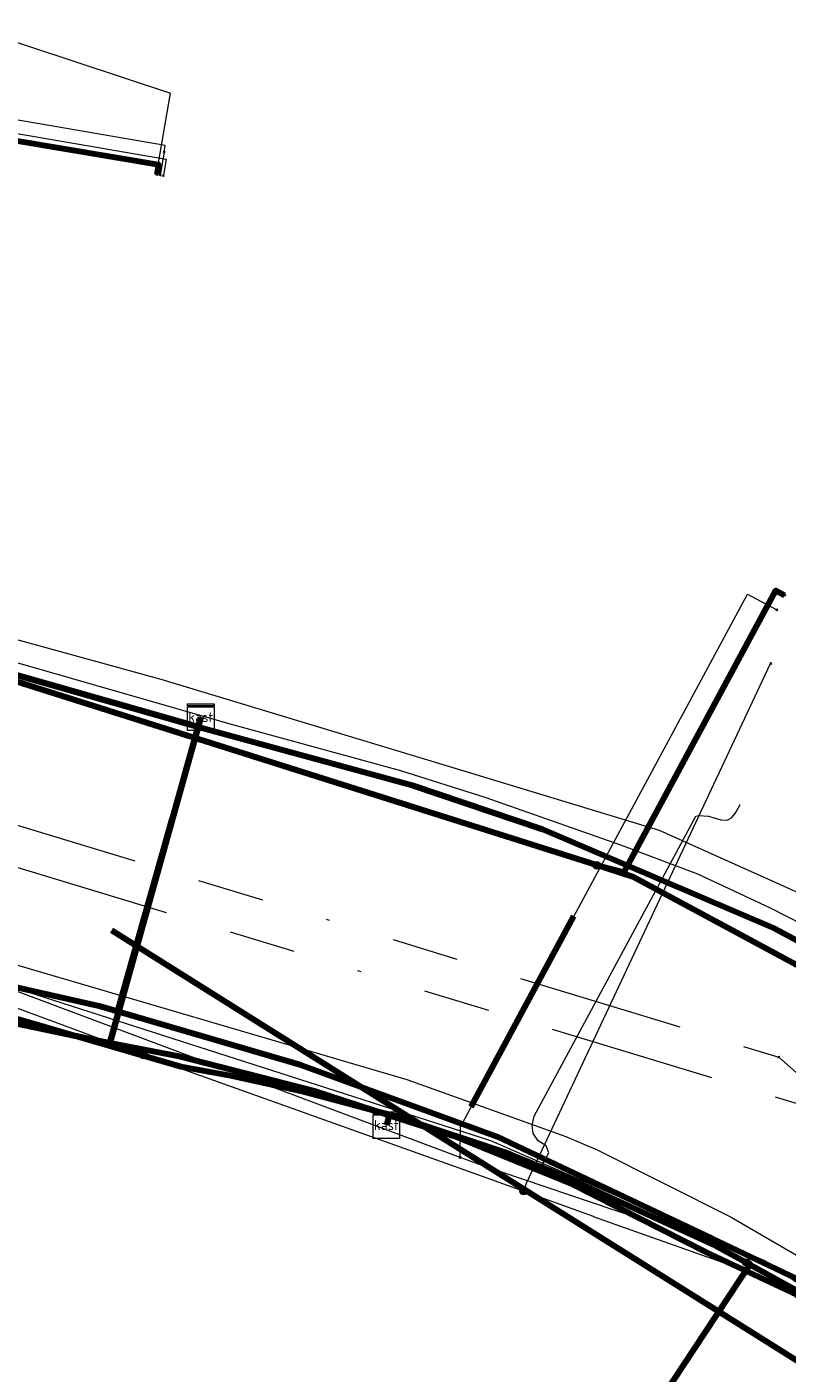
# Model space of a CAD drawing. Header units: metres. Extents: x 98902 to 136161, y 449037 to 499677.
# Tile 95 of 200: x 113609 to 113632, y 483132 to 483172. Entities that reach past the tile are written whole.
import ezdxf
from ezdxf.enums import TextEntityAlignment as Align
from ezdxf.lldxf.tags import DXFTag

# ---------------------------------------------------------------- set-up
doc = ezdxf.new("R2010")
doc.units = ezdxf.units.M
doc.linetypes.add('RI-OVERIG', pattern=[17, 5, -2, 2, -2, 0, -2, 2, -2])
for name, color, linetype, lineweight in [('B-WE-KL-DATA-G', 90, 'KL-DATA-N', 18), ('B-WE-KL-DATA_DUCT-G', 90, 'Continuous', 100), ('B-WE-KL-DATA_HULPSTUK-S', 90, 'Continuous', 25), ('B-WE-KL-DATA_KABELBED-G', 90, 'Continuous', 100), ('B-WE-KL-DATA_MANTELBUIS-G', 90, 'Continuous', 100), ('B-WE-KL-ET_LS-G', 190, 'KL-LS-N', 18), ('B-WE-KL-ET_LS_HULPSTUK-S', 190, 'Continuous', 25), ('B-WE-KL-ET_LS_MANTELBUIS-G', 190, 'Continuous', 100), ('B-WE-KL-GAS_LD-G', 50, 'KL-GAS-LD-N', 18), ('B-WE-KL-GAS_LD_HULPSTUK-S', 50, 'Continuous', 25), ('B-WE-KL-GAS_LD_MANTELBUIS-G', 50, 'Continuous', 100), ('B-WE-KL-WATER-G', 170, 'KL-WATER-N', 18), ('B-WE-KL-WATER_HULPSTUK-S', 170, 'Continuous', 25), ('B-WE-RI-VRIJVERVAL-G', 210, 'RI-OVERIG', 18), ('B-WE-RI-VRIJVERVAL_HULPSTUK-S', 210, 'Continuous', 25)]:
    doc.layers.add(name, color=color, linetype=linetype, lineweight=lineweight)
doc.styles.add('NLCS-ISO', font='NLCS-ISO.ttf')
doc.styles.get("Standard").update_dxf_attribs({"font": 'arial.ttf'})
tags = doc.linetypes.add('KL-DATA-N', pattern='A,4,-1,[101,NLCS.SHX,S=0.5,R=0,X=0,Y=0],-1,4,-1,["D",Standard,S=1,R=0,X=-0.25,Y=-0.5],-1.5', length=12.5).pattern_tags.tags
tags[18] = DXFTag(74, 10)
tags = doc.linetypes.add('KL-GAS-LD-N', pattern='A,4,-1,[69,NLCS.SHX,S=0.5,R=0,X=0,Y=0],-1,4,-1,["L",Standard,S=1,R=0,X=0.25,Y=-0.5],-2', length=13).pattern_tags.tags
tags[18] = DXFTag(74, 10)
tags = doc.linetypes.add('KL-LS-N', pattern='A,4,-1,[103,NLCS.SHX,S=0.75,R=0,X=0,Y=0],-1,4,-1,["L",Standard,S=1,R=0,X=0,Y=-0.5],-2', length=13).pattern_tags.tags
tags[18] = DXFTag(74, 10)
doc.linetypes.add('KL-WATER-N', pattern='A,7,-0.5,[168,NLCS.SHX,S=0.75,R=0,X=0.75,Y=0],-2', length=9.5)

# ---------------------------------------------------------------- blocks, each defined once
blk = doc.blocks.new('SKL-WTB_HULP_KAST-SO')
at = {"color": 0, "linetype": 'ByBlock', "lineweight": 18}
for points in [[(-2, 2), (2, 2), (2, 1.68), (-2, 1.68)], [(-2, 1.52), (2, 1.52), (2, -2), (-2, -2)]]:
    blk.add_lwpolyline(points, close=True, dxfattribs=at)
at = {"color": 0, "linetype": 'ByBlock', "lineweight": 18, "style": 'NLCS-ISO'}
blk.add_text('kast', height=1.5, dxfattribs=at).set_placement((0, 0), align=Align.MIDDLE_CENTER)
at = {"color": 0, "linetype": 'ByBlock', "lineweight": 18, "style": 'NLCS-ISO', "flags": 1}
for tag, p in [('TYPE', (2.5, 0)), ('OMSCHRIJVING', (2.5, -3)), ('LABEL', (2.5, -1.5))]:
    blk.add_attdef(tag, p, '', height=1, dxfattribs=at)
blk = doc.blocks.new('SKL-WTB_HULP_OVERIG-SO')
at = {"color": 0, "linetype": 'ByBlock', "lineweight": 18}
for points in [[(-0.14, 0.14), (0.14, -0.14)], [(0.14, 0.14), (-0.14, -0.14)]]:
    blk.add_lwpolyline(points, dxfattribs=at)
at = {"color": 0, "linetype": 'ByBlock', "lineweight": 18, "style": 'NLCS-ISO', "flags": 1}
for tag, p in [('TYPE', (1.5, 0)), ('OMSCHRIJVING', (1.5, -3)), ('LABEL', (1.5, -1.5))]:
    blk.add_attdef(tag, p, '', height=1, dxfattribs=at)
blk = doc.blocks.new('SKL-WTB_HULP_MOF-SO')
at = {"linetype": 'ByBlock', "lineweight": 18}
h = blk.add_hatch(color=0, dxfattribs=at)
h.dxf.hatch_style = 1
h.paths.add_polyline_path([(-0.5625, 0, 1), (0.5625, 0, 1)])
at = {"color": 0, "linetype": 'ByBlock', "lineweight": 18}
blk.add_circle((0, 0), 0.5625, dxfattribs=at)
at = {"color": 0, "linetype": 'ByBlock', "lineweight": 18, "style": 'NLCS-ISO', "flags": 1}
for tag, p in [('TYPE', (1.5, 0)), ('OMSCHRIJVING', (1.5, -3)), ('LABEL', (1.5, -1.5))]:
    blk.add_attdef(tag, p, '', height=1, dxfattribs=at)
blk = doc.blocks.new('SRI-HULP_OVERIG-SO')
at = {"color": 0, "linetype": 'ByBlock', "lineweight": 18}
for points in [[(-0.14, 0.14), (0.14, -0.14)], [(0.14, 0.14), (-0.14, -0.14)]]:
    blk.add_lwpolyline(points, dxfattribs=at)
at = {"color": 0, "linetype": 'ByBlock', "lineweight": 18, "style": 'NLCS-ISO', "flags": 1}
for tag, p in [('TYPE', (1.5, 0)), ('OMSCHRIJVING', (1.5, -3)), ('LABEL', (1.5, -1.5))]:
    blk.add_attdef(tag, p, '', height=1, dxfattribs=at)

msp = doc.modelspace()

# ---------------------------------------------------------------- linework, layer by layer
at = {"layer": 'B-WE-KL-DATA-G', "flags": 128}
for points in [[(113620.018, 483139.312), (113620.105, 483139.599), (113617.859, 483140.325), (113613.796, 483141.37), (113611.716, 483141.765), (113614.366, 483151.268), (113598.854, 483155.684), (113597.661, 483156.753), (113597.332, 483157.362), (113596.98, 483158.277), (113596.793, 483159.425), (113596.793, 483160.457), (113597.064, 483162.07), (113600.889, 483178.482), (113601.275, 483180.14), (113605.422, 483193.407), (113608.51, 483203.063), (113608.992, 483204.591), (113614.082, 483217.176), (113614.826, 483219.02), (113615.104, 483218.907)], [(113404.749, 483163.56), (113413.44, 483173.292), (113416.335, 483176.471), (113419.968, 483180.459), (113423.284, 483184.1), (113427.055, 483188.24), (113444.29, 483207.409), (113444.841, 483208.023), (113449.324, 483213.02), (113455.041, 483207.873), (113457.364, 483210.24), (113467.006, 483201.615), (113472.511, 483196.691), (113479.036, 483190.875), (113485.827, 483185.107), (113492.16, 483179.266), (113494.82, 483176.559), (113495.09, 483175.96), (113502.534, 483171.939), (113502.906, 483172.333), (113503.734, 483172.981), (113505.581, 483173.498), (113506.539, 483173.574), (113513.739, 483171.376), (113520.53, 483169.303), (113523.788, 483168.309), (113557.287, 483158.117), (113559.646, 483157.38), (113564.872, 483155.749), (113564.906, 483155.739), (113565.089, 483155.682), (113598.693, 483145.195), (113608.107, 483142.531), (113611.716, 483141.765), (113614.366, 483151.268), (113614.447, 483151.557)], [(113614.447, 483151.557), (113614.366, 483151.268), (113611.716, 483141.765), (113608.107, 483142.531), (113598.693, 483145.195), (113565.089, 483155.682), (113564.906, 483155.739), (113564.872, 483155.749), (113559.646, 483157.38), (113557.287, 483158.117), (113523.788, 483168.309), (113520.53, 483169.303), (113513.739, 483171.376), (113506.539, 483173.574), (113505.581, 483173.498), (113503.734, 483172.981), (113502.906, 483172.333), (113502.534, 483171.939), (113495.09, 483175.96), (113494.82, 483176.559), (113492.16, 483179.266), (113485.827, 483185.107), (113479.036, 483190.875), (113472.511, 483196.691), (113467.006, 483201.615), (113457.364, 483210.24), (113455.041, 483207.873), (113449.324, 483213.02), (113444.841, 483208.023), (113444.618, 483208.223)], [(113614.447, 483151.557), (113614.366, 483151.268), (113611.716, 483141.765), (113608.107, 483142.531), (113598.693, 483145.195), (113597.65, 483145.397), (113596.682, 483145.316), (113595.633, 483144.913), (113594.867, 483144.228), (113594.242, 483143.259), (113594.047, 483142.859), (113593.745, 483141.041), (113563.261, 483146.12), (113564.906, 483155.739), (113564.872, 483155.749), (113566.757, 483166.709), (113556.366, 483169.554), (113551.426, 483171.037), (113528.959, 483177.785), (113524.355, 483179.31), (113519.191, 483181.022), (113514.036, 483182.73), (113507.835, 483184.785), (113503.275, 483186.997), (113503.048, 483187.107), (113495.376, 483193.719), (113484.833, 483203.159), (113477.531, 483209.739), (113473.987, 483212.937)], [(113614.447, 483151.557), (113614.366, 483151.268), (113611.716, 483141.765), (113608.107, 483142.531), (113598.693, 483145.195), (113565.089, 483155.682), (113564.906, 483155.739), (113564.872, 483155.749), (113559.646, 483157.38), (113557.287, 483158.117), (113523.788, 483168.309), (113520.53, 483169.303), (113513.739, 483171.376), (113506.539, 483173.574), (113505.581, 483173.498), (113503.734, 483172.981), (113502.906, 483172.333), (113502.534, 483171.939), (113495.09, 483175.96), (113494.82, 483176.559), (113492.16, 483179.266), (113485.827, 483185.107), (113479.036, 483190.875), (113472.511, 483196.691), (113467.006, 483201.615), (113457.364, 483210.24), (113455.041, 483207.873), (113452.824, 483205.245), (113450.179, 483202.109), (113436.045, 483185.383), (113432.842, 483181.812), (113428.579, 483177.053), (113426.71, 483174.967), (113418.572, 483165.883), (113411.507, 483157.998)], [(113600.62, 483174.57), (113613.54, 483170.29)], [(113620.018, 483139.312), (113620.105, 483139.599), (113617.859, 483140.325), (113613.796, 483141.37), (113611.716, 483141.765), (113608.107, 483142.531), (113598.693, 483145.195), (113565.089, 483155.682), (113564.906, 483155.739), (113564.872, 483155.749), (113566.757, 483166.709), (113556.366, 483169.554), (113551.426, 483171.037), (113551.512, 483171.325)], [(113613.119, 483167.847), (113613.54, 483170.29)], [(113620.018, 483139.312), (113620.105, 483139.599), (113617.859, 483140.325), (113613.796, 483141.37), (113611.716, 483141.765), (113614.366, 483151.268), (113598.854, 483155.684), (113597.661, 483156.753), (113597.332, 483157.362), (113596.98, 483158.277), (113596.793, 483159.425), (113596.793, 483160.457), (113597.064, 483162.07), (113608.725, 483159.959), (113608.73, 483159.958)], [(113614.447, 483151.557), (113614.366, 483151.268), (113611.716, 483141.765), (113608.107, 483142.531), (113598.693, 483145.195), (113565.089, 483155.682), (113564.906, 483155.739), (113564.872, 483155.749), (113559.646, 483157.38), (113557.287, 483158.117), (113555.126, 483145.481), (113554.063, 483139.264), (113551.74, 483125.68), (113549.983, 483115.399), (113547.565, 483115.791), (113545.789, 483116.078), (113543.547, 483102.626), (113537.273, 483064.992), (113535.736, 483055.776)], [(113595.969, 483157.715), (113597.688, 483157.116), (113608.404, 483154.029), (113613.252, 483152.696), (113622.01, 483150.044), (113628.207, 483148.166), (113633.313, 483145.872)], [(113598.854, 483155.684), (113614.366, 483151.268)], [(113614.447, 483151.557), (113614.366, 483151.268), (113611.716, 483141.765), (113613.796, 483141.37), (113617.859, 483140.325), (113620.105, 483139.599), (113622.032, 483138.976), (113625.624, 483137.512), (113629.611, 483135.491), (113632.658, 483134.06), (113636.222, 483131.257), (113637.8, 483130.017), (113641.382, 483127.2), (113648.888, 483119.428), (113652.8, 483115.897), (113654.646, 483114.231)], [(113614.447, 483151.557), (113614.366, 483151.268), (113611.716, 483141.765), (113613.796, 483141.37), (113617.859, 483140.325), (113620.105, 483139.599), (113622.032, 483138.976), (113625.624, 483137.512), (113629.611, 483135.491), (113632.658, 483134.06), (113636.222, 483131.257), (113637.8, 483130.017), (113641.382, 483127.2), (113648.888, 483119.428), (113652.8, 483115.897), (113654.646, 483114.231)], [(113614.447, 483151.557), (113614.366, 483151.268), (113611.716, 483141.765), (113613.796, 483141.37), (113617.859, 483140.325), (113620.105, 483139.599), (113620.018, 483139.312)], [(113614.447, 483151.557), (113614.366, 483151.268)], [(113614.447, 483151.557), (113614.366, 483151.268)], [(113614.447, 483151.557), (113614.366, 483151.268), (113620.791, 483149.514), (113624.707, 483148.193), (113631.658, 483145.225), (113632.955, 483144.53), (113635.229, 483143.313), (113638.231, 483141.395), (113641.314, 483139.261), (113643.18, 483137.692), (113649.004, 483132.474), (113656.752, 483125.482), (113660.868, 483121.8)], [(113614.366, 483151.268), (113611.716, 483141.765)], [(113620.018, 483139.312), (113620.105, 483139.599), (113617.859, 483140.325), (113613.796, 483141.37), (113611.716, 483141.765), (113614.366, 483151.268), (113620.791, 483149.514), (113624.707, 483148.193), (113631.658, 483145.225), (113632.955, 483144.53), (113635.229, 483143.313), (113638.231, 483141.395), (113641.314, 483139.261), (113643.18, 483137.692), (113647.922, 483142.947), (113648.515, 483142.411), (113648.519, 483142.408)], [(113654.139, 483137.269), (113653.603, 483136.675), (113653.157, 483137.077), (113649.004, 483132.474), (113643.18, 483137.692), (113641.314, 483139.261), (113638.231, 483141.395), (113635.229, 483143.313), (113632.955, 483144.53), (113631.658, 483145.225), (113624.707, 483148.193), (113620.791, 483149.514), (113614.366, 483151.268), (113611.716, 483141.765), (113613.796, 483141.37), (113617.859, 483140.325), (113620.105, 483139.599), (113620.018, 483139.312)], [(113654.139, 483137.269), (113653.603, 483136.675), (113653.157, 483137.077), (113649.004, 483132.474), (113643.18, 483137.692), (113641.314, 483139.261), (113638.231, 483141.395), (113635.229, 483143.313), (113632.955, 483144.53), (113631.658, 483145.225), (113624.707, 483148.193), (113620.791, 483149.514), (113614.366, 483151.268), (113611.716, 483141.765), (113613.796, 483141.37), (113617.859, 483140.325), (113620.105, 483139.599), (113620.018, 483139.312)], [(113660.551, 483131.483), (113660.015, 483130.889), (113660.906, 483130.085), (113656.752, 483125.482), (113649.004, 483132.474), (113643.18, 483137.692), (113641.314, 483139.261), (113638.231, 483141.395), (113635.229, 483143.313), (113632.955, 483144.53), (113631.658, 483145.225), (113624.707, 483148.193), (113620.791, 483149.514), (113614.366, 483151.268), (113611.716, 483141.765), (113613.796, 483141.37), (113617.859, 483140.325), (113620.105, 483139.599), (113620.018, 483139.312)], [(113620.018, 483139.312), (113620.105, 483139.599), (113617.859, 483140.325), (113613.796, 483141.37), (113611.716, 483141.765), (113614.366, 483151.268), (113620.791, 483149.514), (113624.707, 483148.193), (113631.658, 483145.225), (113632.955, 483144.53), (113636.248, 483150.641), (113636.25, 483150.645)], [(113620.018, 483139.312), (113620.105, 483139.599), (113617.859, 483140.325), (113613.796, 483141.37), (113611.716, 483141.765), (113614.366, 483151.268), (113620.791, 483149.514), (113624.707, 483148.193), (113631.658, 483145.225), (113632.955, 483144.53), (113636.248, 483150.641), (113636.25, 483150.645)], [(113620.018, 483139.312), (113620.105, 483139.599), (113617.859, 483140.325), (113613.796, 483141.37), (113611.716, 483141.765), (113614.366, 483151.268), (113620.791, 483149.514), (113624.707, 483148.193), (113631.658, 483145.225), (113632.955, 483144.53), (113635.229, 483143.313), (113638.231, 483141.395), (113641.314, 483139.261), (113643.18, 483137.692), (113647.922, 483142.947), (113648.515, 483142.411), (113648.519, 483142.408)], [(113620.018, 483139.312), (113620.105, 483139.599), (113617.859, 483140.325), (113613.796, 483141.37), (113611.716, 483141.765), (113608.107, 483142.531), (113598.693, 483145.195), (113597.65, 483145.397), (113596.682, 483145.316), (113595.633, 483144.913), (113594.867, 483144.228), (113594.242, 483143.259), (113594.047, 483142.859), (113593.745, 483141.041), (113591.415, 483126.996), (113588.234, 483107.824), (113587.89, 483105.752), (113585.717, 483092.6), (113581.779, 483068.693), (113579.325, 483053.982), (113577.355, 483042.18), (113576.711, 483038.319), (113577.007, 483038.269)], [(113620.018, 483139.312), (113620.105, 483139.599), (113617.859, 483140.325), (113613.796, 483141.37), (113611.716, 483141.765), (113608.107, 483142.531), (113598.693, 483145.195), (113597.65, 483145.397), (113596.682, 483145.316), (113595.633, 483144.913), (113594.867, 483144.228), (113594.242, 483143.259), (113594.047, 483142.859), (113593.745, 483141.041), (113591.415, 483126.996), (113588.234, 483107.824), (113587.89, 483105.752), (113598.818, 483104.994)], [(113620.018, 483139.312), (113620.105, 483139.599), (113617.859, 483140.325), (113613.796, 483141.37), (113611.716, 483141.765), (113608.107, 483142.531), (113598.693, 483145.195), (113597.65, 483145.397), (113596.682, 483145.316), (113595.633, 483144.913), (113594.867, 483144.228), (113594.242, 483143.259), (113594.047, 483142.859), (113593.745, 483141.041), (113591.415, 483126.996), (113588.234, 483107.824), (113598.99, 483106.03), (113598.995, 483106.029)], [(113602.539, 483127.473), (113600.467, 483127.818), (113600.209, 483126.267), (113591.415, 483126.996), (113593.745, 483141.041), (113594.047, 483142.859), (113594.242, 483143.259), (113594.867, 483144.228), (113595.633, 483144.913), (113596.682, 483145.316), (113597.65, 483145.397), (113598.693, 483145.195), (113608.107, 483142.531), (113611.716, 483141.765), (113613.796, 483141.37), (113617.859, 483140.325), (113620.105, 483139.599), (113620.018, 483139.312)], [(113620.018, 483139.312), (113620.105, 483139.599), (113617.859, 483140.325), (113613.796, 483141.37), (113611.716, 483141.765), (113608.107, 483142.531), (113598.693, 483145.195), (113597.65, 483145.397), (113596.682, 483145.316), (113595.633, 483144.913), (113594.867, 483144.228), (113594.242, 483143.259), (113594.047, 483142.859), (113593.745, 483141.041), (113591.415, 483126.996), (113600.209, 483126.267), (113602.309, 483126.092)], [(113611.716, 483141.765), (113608.107, 483142.531), (113598.693, 483145.195)], [(113620.018, 483139.312), (113620.105, 483139.599), (113622.032, 483138.976), (113625.624, 483137.512), (113629.611, 483135.491), (113632.658, 483134.06), (113636.222, 483131.257), (113637.8, 483130.017), (113634.337, 483124.79), (113635.337, 483124.128), (113634.95, 483123.545), (113634.947, 483123.541)], [(113620.018, 483139.312), (113620.105, 483139.599), (113622.032, 483138.976), (113625.624, 483137.512), (113629.611, 483135.491), (113632.658, 483134.06), (113636.222, 483131.257), (113632.669, 483125.895), (113631.419, 483126.724), (113631.032, 483126.141), (113631.029, 483126.137)], [(113620.018, 483139.312), (113620.105, 483139.599), (113622.032, 483138.976), (113625.624, 483137.512), (113629.611, 483135.491), (113632.658, 483134.06), (113636.222, 483131.257), (113637.8, 483130.017), (113641.382, 483127.2), (113648.888, 483119.428), (113652.8, 483115.897), (113649.047, 483111.439)], [(113620.018, 483139.312), (113620.105, 483139.599), (113622.032, 483138.976), (113625.624, 483137.512), (113629.611, 483135.491), (113632.658, 483134.06), (113636.222, 483131.257), (113637.8, 483130.017), (113641.382, 483127.2), (113648.888, 483119.428), (113652.8, 483115.897), (113654.646, 483114.231)], [(113620.018, 483139.312), (113620.105, 483139.599), (113622.032, 483138.976), (113625.624, 483137.512), (113629.611, 483135.491), (113632.658, 483134.06), (113636.222, 483131.257), (113637.8, 483130.017), (113641.382, 483127.2), (113648.888, 483119.428), (113652.8, 483115.897), (113654.646, 483114.231)], [(113620.018, 483139.312), (113620.105, 483139.599), (113622.032, 483138.976), (113625.624, 483137.512), (113629.611, 483135.491), (113632.658, 483134.06), (113636.222, 483131.257), (113637.8, 483130.017), (113641.382, 483127.2), (113648.888, 483119.428), (113652.8, 483115.897), (113654.646, 483114.231)], [(113620.018, 483139.312), (113620.105, 483139.599), (113622.032, 483138.976), (113625.624, 483137.512), (113629.611, 483135.491), (113632.658, 483134.06), (113636.222, 483131.257), (113637.8, 483130.017), (113641.382, 483127.2), (113648.888, 483119.428), (113652.8, 483115.897), (113654.646, 483114.231)]]:
    msp.add_lwpolyline(points, dxfattribs=at)
at = {"layer": 'B-WE-KL-DATA_DUCT-G', "flags": 128}
for points in [[(113389.894, 483271.845), (113400.789, 483262.62), (113417.878, 483247.318), (113452.082, 483216.096), (113449.324, 483213.02), (113455.041, 483207.873), (113457.364, 483210.24), (113478.579, 483191.263), (113486.645, 483184.412), (113492.702, 483178.761), (113494.82, 483176.559), (113495.09, 483175.96), (113502.534, 483171.939), (113502.906, 483172.333), (113503.734, 483172.981), (113505.581, 483173.498), (113506.539, 483173.574), (113555.264, 483158.748), (113598.693, 483145.195), (113608.107, 483142.531), (113611.716, 483141.765), (113614.447, 483151.557)], [(113614.447, 483151.557), (113614.366, 483151.268), (113598.854, 483155.684), (113597.661, 483156.753), (113597.332, 483157.362), (113596.98, 483158.277), (113596.793, 483159.425), (113596.793, 483160.457), (113597.064, 483162.07), (113601.275, 483180.14), (113608.992, 483204.591), (113623.094, 483239.456)]]:
    msp.add_lwpolyline(points, dxfattribs=at)
at = {"layer": 'B-WE-KL-DATA_KABELBED-G', "flags": 128}
for points in [[(113598.35, 483167.995), (113598.904, 483170.545), (113598.92, 483170.542), (113613.178, 483168.141), (113613.128, 483167.845)], [(113598.854, 483155.684), (113614.366, 483151.268)], [(113626.333, 483147.108), (113626.333, 483147.108), (113627.156, 483146.906), (113631.711, 483155.357), (113631.975, 483155.215)], [(113636.508, 483141.868), (113627.42, 483146.764), (113626.333, 483147.108), (113626.333, 483147.108), (113607.532, 483153.059)], [(113614.447, 483151.557), (113614.366, 483151.268)], [(113614.366, 483151.268), (113611.716, 483141.765)], [(113614.366, 483151.268), (113620.791, 483149.514), (113624.707, 483148.193), (113631.658, 483145.225), (113632.955, 483144.53)], [(113654.756, 483114.366), (113653.806, 483115.256), (113649.757, 483119.046), (113649.756, 483119.047), (113649.088, 483119.651), (113649.08, 483119.658), (113640.883, 483126.45), (113637.562, 483129.773), (113635.334, 483132.002), (113632.913, 483134.424), (113623.36, 483138.958), (113617.463, 483141.106), (113611.441, 483142.872), (113605.318, 483144.251), (113598.453, 483145.766), (113598.247, 483145.709), (113597.94, 483145.625), (113597.935, 483145.623), (113594.277, 483144.614), (113594.051, 483144.552), (113594.051, 483144.552)], [(113611.716, 483141.765), (113608.107, 483142.531), (113598.693, 483145.195)], [(113608.14, 483142.727), (113613.846, 483141.066), (113615.387, 483140.787), (113617.492, 483140.331), (113620.413, 483139.549), (113623.729, 483138.443), (113625.217, 483137.838)], [(113620.105, 483139.599), (113617.859, 483140.325), (113613.796, 483141.37), (113611.716, 483141.765)], [(113620.105, 483139.599), (113620.018, 483139.312)], [(113636.222, 483131.257), (113632.658, 483134.06), (113629.611, 483135.491), (113625.624, 483137.512), (113622.032, 483138.976), (113620.105, 483139.599)], [(113629.796, 483135.903), (113625.279, 483138.047)], [(113629.744, 483135.764), (113625.24, 483137.829), (113625.198, 483137.845)], [(113625.217, 483137.838), (113625.24, 483137.828), (113629.758, 483135.758)], [(113629.758, 483135.758), (113629.932, 483135.679), (113630.828, 483135.185), (113630.93, 483135.129), (113632.69, 483134.158), (113635.334, 483132.002), (113641.324, 483127.117), (113641.951, 483126.513)], [(113630.828, 483135.185), (113630.943, 483135.148), (113630.93, 483135.129), (113626.267, 483128.062), (113626.518, 483127.897)]]:
    msp.add_lwpolyline(points, dxfattribs=at)
at = {"layer": 'B-WE-KL-DATA_MANTELBUIS-G', "flags": 128}
for points in [[(113611.946, 483142.702), (113613.587, 483148.495)], [(113611.946, 483142.702), (113613.314, 483147.53)], [(113629.796, 483135.903), (113625.279, 483138.047)], [(113629.744, 483135.764), (113625.24, 483137.829), (113625.198, 483137.845)]]:
    msp.add_lwpolyline(points, dxfattribs=at)
at = {"layer": 'B-WE-KL-ET_LS-G', "flags": 128}
for points in [[(113600.161, 483171.502), (113600.205, 483170.581), (113613.409, 483168.304), (113613.324, 483167.812)], [(113578.809, 483149.565), (113579.12, 483151.707), (113581.545, 483151.413), (113584.488, 483160.86), (113585.841, 483166.405), (113586.587, 483169.463), (113591.011, 483168.538), (113597.769, 483167.124), (113599.197, 483164.226), (113597.842, 483156.38), (113606.545, 483153.88), (113615.29, 483151.364), (113620.444, 483149.95), (113622.976, 483149.154), (113627.046, 483147.719), (113629.364, 483146.851), (113631.537, 483145.83), (113633.56, 483144.802), (113635.407, 483143.775), (113639.14, 483141.429), (113642.715, 483138.749), (113646.81, 483135.233), (113650.185, 483132.15), (113661.155, 483122.149)], [(113624.143, 483137.33), (113624.228, 483137.565), (113631.555, 483153.169)], [(113579.403, 483149.479), (113579.627, 483151.027), (113582.824, 483150.563), (113607.888, 483144.416), (113620.632, 483140.675), (113625.406, 483138.971), (113626.352, 483138.566), (113630.373, 483136.541), (113632.399, 483135.366), (113635.053, 483133.564), (113636.781, 483132.302), (113638.219, 483131.169), (113639.974, 483129.677), (113655.687, 483115.498)], [(113604.37, 483144.45), (113605.31, 483144.16), (113612.73, 483141.42), (113612.73, 483141.41), (113622.64, 483137.87), (113624.143, 483137.33), (113626.23, 483136.58), (113626.23, 483136.57), (113631.09, 483134.84), (113631.73, 483134.61), (113631.73, 483134.6), (113632.237, 483134.423), (113632.76, 483134.24), (113632.76, 483134.23)]]:
    msp.add_lwpolyline(points, dxfattribs=at)
at = {"layer": 'B-WE-KL-ET_LS_MANTELBUIS-G', "flags": 128}
msp.add_lwpolyline([(113611.768, 483145.158), (113656.815, 483116.87)], dxfattribs=at)
at = {"layer": 'B-WE-KL-GAS_LD-G', "flags": 128}
for points in [[(113613.345, 483168.519), (113613.379, 483168.716), (113599.484, 483171.11), (113599.421, 483171.625)], [(113613.345, 483168.519), (113613.226, 483167.83)], [(113622.234, 483138.339), (113622.243, 483139.255), (113630.858, 483155.249), (113631.738, 483154.775)], [(113622.757, 483138.143), (113622.234, 483138.339), (113605.402, 483144.644), (113599.043, 483146.041), (113595.216, 483142.54), (113594.669, 483142.631)], [(113633.703, 483133.001), (113632.547, 483133.894), (113632.245, 483134.206), (113627.564, 483136.512), (113622.776, 483138.136), (113622.757, 483138.143)]]:
    msp.add_lwpolyline(points, dxfattribs=at)
at = {"layer": 'B-WE-KL-GAS_LD_MANTELBUIS-G', "flags": 128}
msp.add_lwpolyline([(113622.567, 483139.857), (113625.65, 483145.579)], dxfattribs=at)
at = {"layer": 'B-WE-KL-WATER-G', "flags": 128}
for points in [[(113624.714, 483138.155), (113624.892, 483138.478), (113624.82, 483138.689), (113624.576, 483138.839), (113624.423, 483139.057), (113624.392, 483139.3), (113624.459, 483139.575), (113628.109, 483146.35), (113629.219, 483148.412), (113629.314, 483148.587), (113629.404, 483148.605), (113629.689, 483148.583), (113630.061, 483148.474), (113630.249, 483148.462), (113630.383, 483148.535), (113630.49, 483148.668), (113630.517, 483148.716), (113630.637, 483148.935)], [(113655.177, 483114.878), (113654.501, 483115.498), (113650.67, 483119.014), (113650.301, 483119.353), (113649.49, 483120.097), (113643.294, 483125.728), (113641.665, 483127.208), (113641.492, 483127.366), (113640.165, 483128.441), (113638.681, 483129.645), (113638.449, 483129.834), (113637.319, 483130.75), (113635.658, 483132.098), (113633.963, 483133.472), (113633.608, 483133.714), (113631.377, 483135.233), (113624.714, 483138.155), (113623.155, 483138.839), (113605.385, 483144.545), (113599.293, 483147.486), (113595.915, 483143.689), (113594.927, 483143.854), (113594.433, 483143.936)]]:
    msp.add_lwpolyline(points, dxfattribs=at)
at = {"layer": 'B-WE-RI-VRIJVERVAL-G', "flags": 128}
for points in [[(113591.33, 483153.68), (113631.8, 483141.35)], [(113592.26, 483152.09), (113633.34, 483139.66)], [(113631.8, 483141.35), (113657.902, 483118.192)]]:
    msp.add_lwpolyline(points, dxfattribs=at)

# ---------------------------------------------------------------- block references
at = {"layer": 'B-WE-KL-DATA_HULPSTUK-S', "xscale": 0.2, "yscale": 0.2, "zscale": 0.2}
for name, p in [('SKL-WTB_HULP_OVERIG-SO', (113613.128, 483167.845)), ('SKL-WTB_HULP_OVERIG-SO', (113631.975, 483155.215)), ('SKL-WTB_HULP_KAST-SO', (113614.447, 483151.557)), ('SKL-WTB_HULP_MOF-SO', (113626.333, 483147.108)), ('SKL-WTB_HULP_OVERIG-SO', (113626.333, 483147.108)), ('SKL-WTB_HULP_KAST-SO', (113620.018, 483139.312)), ('SKL-WTB_HULP_OVERIG-SO', (113625.217, 483137.838)), ('SKL-WTB_HULP_OVERIG-SO', (113625.217, 483137.838)), ('SKL-WTB_HULP_OVERIG-SO', (113629.758, 483135.758)), ('SKL-WTB_HULP_OVERIG-SO', (113629.758, 483135.758)), ('SKL-WTB_HULP_MOF-SO', (113630.828, 483135.185)), ('SKL-WTB_HULP_OVERIG-SO', (113630.828, 483135.185))]:
    msp.add_blockref(name, p, dxfattribs=at)
at = {"layer": 'B-WE-KL-ET_LS_HULPSTUK-S', "xscale": 0.2, "yscale": 0.2, "zscale": 0.2}
for name, p in [('SKL-WTB_HULP_OVERIG-SO', (113613.324, 483167.812)), ('SKL-WTB_HULP_OVERIG-SO', (113631.555, 483153.169)), ('SKL-WTB_HULP_MOF-SO', (113612.73, 483141.41)), ('SKL-WTB_HULP_MOF-SO', (113624.143, 483137.33))]:
    msp.add_blockref(name, p, dxfattribs=at)
at = {"layer": 'B-WE-KL-GAS_LD_HULPSTUK-S', "xscale": 0.2, "yscale": 0.2, "zscale": 0.2}
for p in [(113613.345, 483168.519), (113613.226, 483167.83), (113631.738, 483154.775), (113622.234, 483138.339)]:
    msp.add_blockref('SKL-WTB_HULP_OVERIG-SO', p, dxfattribs=at)
at = {"layer": 'B-WE-KL-WATER_HULPSTUK-S', "xscale": 0.2, "yscale": 0.2, "zscale": 0.2}
msp.add_blockref('SKL-WTB_HULP_OVERIG-SO', (113624.714, 483138.155), dxfattribs=at)
at = {"layer": 'B-WE-RI-VRIJVERVAL_HULPSTUK-S', "xscale": 0.2, "yscale": 0.2, "zscale": 0.2}
msp.add_blockref('SRI-HULP_OVERIG-SO', (113631.8, 483141.35), dxfattribs=at)

doc.saveas('drawing.dxf')
